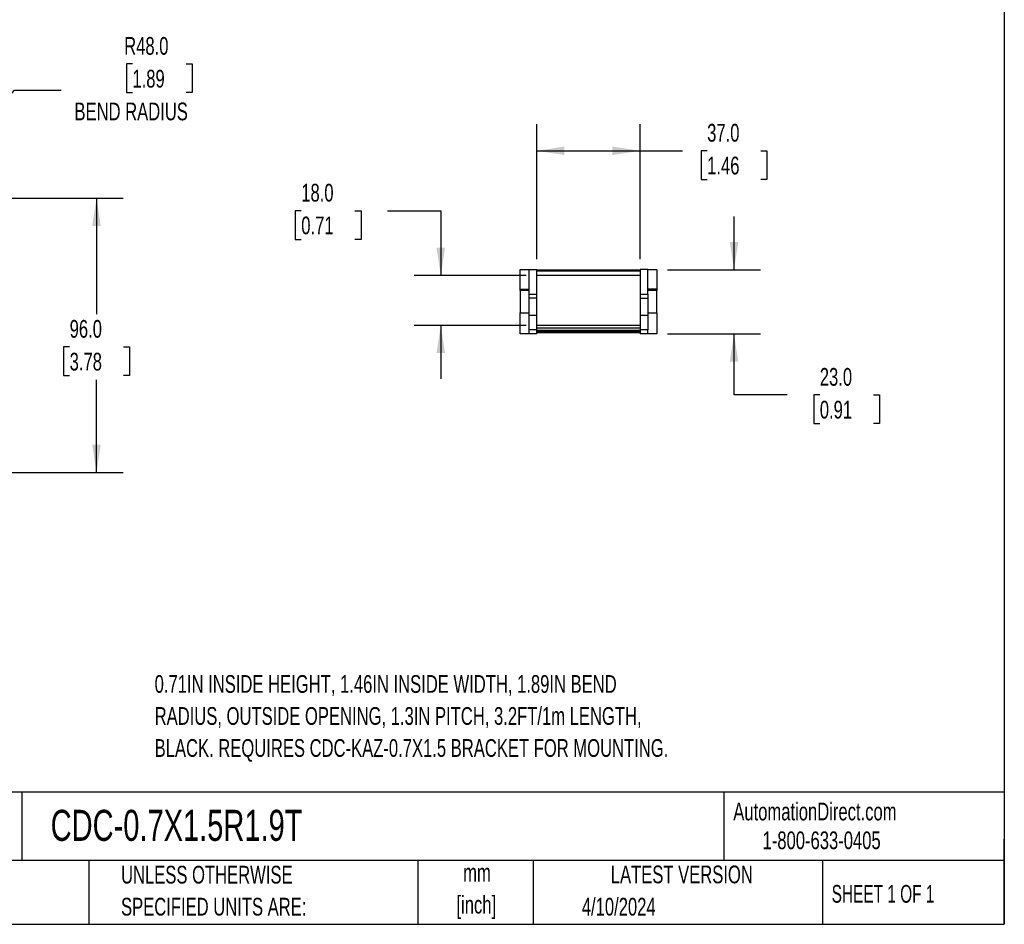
# Model space of a CAD drawing. Header units: millimetres. Extents: x 19 to 819, y 19 to 629.
# Tile 3 of 9: x 467 to 819, y 19 to 343. Entities that reach past the tile are written whole.
import ezdxf

# ---------------------------------------------------------------- set-up
doc = ezdxf.new("R2010")
doc.units = ezdxf.units.MM
doc.header["$LTSCALE"] = 3
doc.layers.add('DIMENSIONS', color=140, linetype='Continuous', lineweight=25)
doc.layers.add('TEXT', color=140, linetype='Continuous', lineweight=25)
doc.styles.add('SLDTEXTSTYLE0', font='TXT', dxfattribs={"width": 0.7})
doc.styles.add('SLDTEXTSTYLE1', font='TXT', dxfattribs={"width": 0.65})
doc.dimstyles.new('SLDDIMSTYLE0', dxfattribs={"dimtxt": 6.474023, "dimasz": 9.906, "dimexe": 0, "dimexo": 0.0625, "dimgap": 1.618506, "dimtad": 0, "dimtih": 1, "dimtoh": 1, "dimrnd": 1e-09, "dimzin": 4, "dimdsep": 46, "dimtxsty": 'SLDTEXTSTYLE0', "dimsah": 1, "dimcen": 0.09, "dimadec": 0, "dimazin": 1, "dimtfac": 1, "dimtofl": 0, "dimtmove": 0, "dimatfit": 3, "dimfxl": 0, "dimfrac": 2, "dimtolj": 1, "dimtzin": 12, "dimarcsym": 0})
doc.dimstyles.new('SLDDIMSTYLE1', dxfattribs={"dimtxt": 6.474023, "dimasz": 9.906, "dimexe": 0, "dimexo": 0.0625, "dimgap": 1.618506, "dimtad": 0, "dimtih": 1, "dimtoh": 1, "dimrnd": 1e-09, "dimzin": 4, "dimdsep": 46, "dimtxsty": 'SLDTEXTSTYLE0', "dimsah": 1, "dimcen": 0, "dimadec": 0, "dimazin": 1, "dimtfac": 1, "dimtofl": 0, "dimtmove": 0, "dimatfit": 3, "dimfxl": 0, "dimfrac": 2, "dimtolj": 1, "dimtzin": 12, "dimarcsym": 0})
doc.dimstyles.new('SLDDIMSTYLE4', dxfattribs={"dimtxt": 6.474023, "dimasz": 9.906, "dimexe": 0, "dimexo": 0.0625, "dimgap": 1.618506, "dimtad": 0, "dimtih": 1, "dimtoh": 1, "dimrnd": 1e-09, "dimzin": 4, "dimdsep": 46, "dimtxsty": 'SLDTEXTSTYLE0', "dimsah": 1, "dimcen": 0.09, "dimadec": 0, "dimazin": 1, "dimtfac": 1, "dimtmove": 0, "dimatfit": 0, "dimfxl": 0, "dimfrac": 2, "dimtolj": 1, "dimtzin": 12, "dimarcsym": 0})

# ---------------------------------------------------------------- blocks, each defined once
blk = doc.blocks.new('_D_1')
at = {"layer": 'DIMENSIONS'}
for p, q in [((506.9, 327.22), (504.72, 327.22)), ((504.72, 327.22), (504.72, 316.93)), ((526.13, 327.22), (528.31, 327.22)), ((528.31, 327.22), (528.31, 316.93)), ((432.68, 280.19), (464.7, 317.82)), ((464.7, 317.82), (481.37, 317.82)), ((504.72, 316.93), (506.9, 316.93)), ((528.31, 316.93), (526.13, 316.93))]:
    blk.add_line(p, q, dxfattribs=at)
blk.add_solid([(432.68, 280.19), (440.26, 286.74), (437.94, 288.72)], dxfattribs=at)
at = {"layer": 'DIMENSIONS', "char_height": 6.35, "attachment_point": 1, "style": 'SLDTEXTSTYLE0'}
for s, insert in [('R48.0', (503.95, 336.86)), ('1.89', (506.9, 325.12)), ('BEND RADIUS', (486.14, 313.38))]:
    blk.add_mtext(s, dxfattribs=dict(at, insert=insert))
blk = doc.blocks.new('_D_2')
at = {"layer": 'DIMENSIONS'}
for p, q in [((390.39, 279.13), (503.56, 279.13)), ((494.03, 279.13), (494.03, 237.61)), ((484.42, 225.87), (482.24, 225.87)), ((482.24, 225.87), (482.24, 215.58)), ((503.65, 225.87), (505.83, 225.87)), ((505.83, 225.87), (505.83, 215.58)), ((482.24, 215.58), (484.42, 215.58)), ((505.83, 215.58), (503.65, 215.58)), ((494.03, 180.93), (494.03, 214.13)), ((106.65, 180.93), (503.56, 180.93))]:
    blk.add_line(p, q, dxfattribs=at)
for points in [[(494.03, 279.13), (492.51, 269.22), (495.56, 269.22)], [(494.03, 180.93), (495.56, 190.84), (492.51, 190.84)]]:
    blk.add_solid(points, dxfattribs=at)
at = {"layer": 'DIMENSIONS', "char_height": 6.35, "attachment_point": 1, "style": 'SLDTEXTSTYLE0'}
for s, insert in [('96.0', (484.42, 235.51)), ('3.78', (484.42, 223.77))]:
    blk.add_mtext(s, dxfattribs=dict(at, insert=insert))
blk = doc.blocks.new('_D_3')
at = {"layer": 'DIMENSIONS'}
for p, q in [((651.74, 257.34), (651.74, 305.63)), ((688.74, 257.34), (688.74, 305.63)), ((651.74, 296.1), (688.74, 296.1)), ((688.74, 296.1), (703.96, 296.1)), ((712.73, 296.1), (710.56, 296.1)), ((710.56, 296.1), (710.56, 285.81)), ((731.97, 296.1), (734.15, 296.1)), ((734.15, 296.1), (734.15, 285.81)), ((710.56, 285.81), (712.73, 285.81)), ((734.15, 285.81), (731.97, 285.81))]:
    blk.add_line(p, q, dxfattribs=at)
for points in [[(651.74, 296.1), (661.64, 294.58), (661.64, 297.62)], [(688.74, 296.1), (678.83, 297.62), (678.83, 294.58)]]:
    blk.add_solid(points, dxfattribs=at)
at = {"layer": 'DIMENSIONS', "char_height": 6.35, "attachment_point": 1, "style": 'SLDTEXTSTYLE0'}
for s, insert in [('37.0', (712.73, 305.74)), ('1.46', (712.73, 294))]:
    blk.add_mtext(s, dxfattribs=dict(at, insert=insert))
blk = doc.blocks.new('_D_4')
at = {"layer": 'DIMENSIONS'}
for p, q in [((567.37, 274.65), (565.2, 274.65)), ((565.2, 274.65), (565.2, 264.36)), ((586.61, 274.65), (588.79, 274.65)), ((588.79, 274.65), (588.79, 264.36)), ((598.28, 274.65), (617.33, 274.65)), ((617.33, 274.65), (617.33, 251.48)), ((565.2, 264.36), (567.37, 264.36)), ((588.79, 264.36), (586.61, 264.36)), ((647.93, 251.48), (607.81, 251.48)), ((647.93, 233.53), (607.81, 233.53)), ((617.33, 233.53), (617.33, 214.48))]:
    blk.add_line(p, q, dxfattribs=at)
for points in [[(617.33, 251.48), (618.86, 261.39), (615.81, 261.39)], [(617.33, 233.53), (615.81, 223.63), (618.86, 223.63)]]:
    blk.add_solid(points, dxfattribs=at)
at = {"layer": 'DIMENSIONS', "char_height": 6.35, "attachment_point": 1, "style": 'SLDTEXTSTYLE0'}
for s, insert in [('18.0', (567.37, 284.29)), ('0.71', (567.37, 272.55))]:
    blk.add_mtext(s, dxfattribs=dict(at, insert=insert))
blk = doc.blocks.new('_D_5')
at = {"layer": 'DIMENSIONS'}
for p, q in [((722.35, 253.53), (722.35, 272.58)), ((698.55, 253.53), (731.88, 253.53)), ((698.55, 230.53), (731.88, 230.53)), ((722.35, 208.67), (722.35, 230.53)), ((741.4, 208.67), (722.35, 208.67)), ((753.07, 208.67), (750.9, 208.67)), ((750.9, 208.67), (750.9, 198.38)), ((772.31, 208.67), (774.48, 208.67)), ((774.48, 208.67), (774.48, 198.38)), ((750.9, 198.38), (753.07, 198.38)), ((774.48, 198.38), (772.31, 198.38))]:
    blk.add_line(p, q, dxfattribs=at)
for points in [[(722.35, 253.53), (723.88, 263.44), (720.83, 263.44)], [(722.35, 230.53), (720.83, 220.63), (723.88, 220.63)]]:
    blk.add_solid(points, dxfattribs=at)
at = {"layer": 'DIMENSIONS', "char_height": 6.35, "attachment_point": 1, "style": 'SLDTEXTSTYLE0'}
for s, insert in [('23.0', (753.07, 218.31)), ('0.91', (753.07, 206.57))]:
    blk.add_mtext(s, dxfattribs=dict(at, insert=insert))

msp = doc.modelspace()

# ---------------------------------------------------------------- linework, layer by layer
for p, q in [((645.736, 246.605), (645.736, 253.532)), ((645.736, 253.532), (649.036, 253.532)), ((649.036, 244.748), (649.036, 253.532)), ((649.036, 253.532), (651.736, 253.532)), ((651.736, 244.748), (651.736, 253.532)), ((651.736, 253.482), (688.736, 253.482)), ((688.736, 252.982), (651.736, 252.982)), ((688.736, 251.482), (651.736, 251.482)), ((688.736, 253.532), (688.736, 244.748)), ((691.436, 253.532), (688.736, 253.532)), ((691.436, 244.748), (691.436, 253.532)), ((691.436, 253.532), (694.736, 253.532)), ((694.736, 253.532), (694.736, 246.605)), ((645.736, 246.605), (649.036, 246.605)), ((645.736, 246.032), (645.736, 246.605)), ((649.036, 246.032), (645.736, 246.032)), ((645.736, 246.032), (645.736, 238.032)), ((649.036, 244.748), (651.736, 244.748)), ((649.036, 243.284), (649.036, 244.748)), ((651.736, 243.284), (651.736, 244.748)), ((688.736, 244.748), (688.736, 243.284)), ((688.736, 244.748), (691.436, 244.748)), ((694.736, 246.605), (691.436, 246.605)), ((694.736, 246.032), (691.436, 246.032)), ((691.436, 244.748), (691.436, 243.284)), ((694.736, 246.605), (694.736, 246.032)), ((694.736, 242.032), (694.736, 246.032)), ((651.736, 243.284), (649.036, 243.284)), ((649.036, 237.273), (649.036, 243.284)), ((651.736, 237.273), (651.736, 243.284)), ((688.736, 243.284), (691.436, 243.284)), ((688.736, 243.284), (688.736, 237.273)), ((691.436, 243.284), (691.436, 237.273)), ((694.736, 238.032), (694.736, 242.032)), ((645.736, 238.032), (649.036, 238.032)), ((645.736, 230.532), (645.736, 238.032)), ((649.036, 237.273), (651.736, 237.273)), ((649.036, 231.99), (649.036, 237.273)), ((651.736, 231.99), (651.736, 237.273)), ((688.736, 237.273), (691.436, 237.273)), ((688.736, 237.273), (688.736, 231.99)), ((691.436, 238.032), (694.736, 238.032)), ((691.436, 237.273), (691.436, 231.99)), ((694.736, 238.032), (694.736, 230.532)), ((688.736, 233.532), (651.736, 233.532)), ((651.736, 232.731), (688.736, 232.731)), ((649.036, 230.532), (645.736, 230.532)), ((651.736, 231.99), (649.036, 231.99)), ((649.036, 230.532), (649.036, 231.99)), ((651.736, 230.532), (649.036, 230.532)), ((651.736, 230.532), (651.736, 231.99)), ((651.736, 231.839), (688.736, 231.839)), ((651.736, 231.432), (688.736, 231.432)), ((688.736, 231.289), (651.736, 231.289)), ((688.736, 230.932), (651.736, 230.932)), ((691.436, 231.99), (688.736, 231.99)), ((688.736, 231.99), (688.736, 230.532)), ((691.436, 230.532), (688.736, 230.532)), ((691.436, 230.532), (691.436, 231.99)), ((694.736, 230.532), (691.436, 230.532))]:
    msp.add_line(p, q)
at = {"layer": 'TEXT'}
for p, q in [((819.15, 628.65), (819.15, 19.05)), ((819.15, 66.378), (19.05, 66.378)), ((467.277, 66.378), (467.277, 41.91)), ((718.726, 66.378), (718.726, 41.91)), ((819.15, 19.05), (819.15, 49.53)), ((819.15, 41.91), (19.05, 41.91)), ((491.341, 41.91), (491.341, 19.05)), ((609.073, 41.91), (609.073, 19.05)), ((650.436, 41.91), (650.436, 19.05)), ((754.046, 41.91), (754.046, 19.05)), ((19.05, 19.05), (819.15, 19.05))]:
    msp.add_line(p, q, dxfattribs=at)

# ---------------------------------------------------------------- texts
for s, insert, char_height, attachment_point, style in [('0.71IN INSIDE HEIGHT, 1.46IN INSIDE WIDTH, 1.89IN BEND', (514.859, 108.313), 6.35, 1, 'SLDTEXTSTYLE0'), ('RADIUS, OUTSIDE OPENING, 1.3IN PITCH, 3.2FT/1m LENGTH,', (514.859, 96.847), 6.35, 1, 'SLDTEXTSTYLE0'), ('BLACK. REQUIRES CDC-KAZ-0.7X1.5 BRACKET FOR MOUNTING.', (514.859, 85.38), 6.35, 1, 'SLDTEXTSTYLE0'), ('CDC-0.7X1.5R1.9T', (477.623, 60.056), 11.1125, 1, 'SLDTEXTSTYLE0'), ('AutomationDirect.com', (722.085, 62.63), 6.35, 1, 'SLDTEXTSTYLE0'), ('1-800-633-0405', (732.575, 52.311), 6.35, 1, 'SLDTEXTSTYLE0'), ('UNLESS OTHERWISE', (502.824, 40.002), 6.35, 1, 'SLDTEXTSTYLE0'), ('mm', (630.297, 40.723), 6.35, 2, 'SLDTEXTSTYLE0'), ('LATEST VERSION', (703.656, 40.092), 6.35, 2, 'SLDTEXTSTYLE0'), ('SHEET 1 OF 1', (757.324, 33.154), 6.35, 1, 'SLDTEXTSTYLE1'), ('SPECIFIED UNITS ARE:', (502.824, 28.535), 6.35, 1, 'SLDTEXTSTYLE0'), ('[inch]', (630.045, 29.257), 6.35, 2, 'SLDTEXTSTYLE0'), ('4/10/2024', (667.838, 28.54), 6.35, 1, 'SLDTEXTSTYLE0')]:
    msp.add_mtext(s, dxfattribs=dict(at, insert=insert, char_height=char_height, attachment_point=attachment_point, style=style))

# ---------------------------------------------------------------- dimensions: what is measured, and where the dimension line sits
at = {"layer": 'DIMENSIONS'}
dim = msp.add_radius_dim(center=(401.575, 243.629), mpoint=(432.681, 280.186), text='<>\\PBEND RADIUS', dimstyle='SLDDIMSTYLE1', dxfattribs=at)
dim.commit()
dim.dimension.update_dxf_attribs({"geometry": '_D_1', "text_midpoint": (516.516, 321.167), "dimtype": 164})
dim = msp.add_linear_dim(base=(651.736, 296.1), p1=(688.736, 253.532), p2=(651.736, 253.532), dimstyle='SLDDIMSTYLE0', dxfattribs=at)
dim.commit()
dim.dimension.update_dxf_attribs({"geometry": '_D_3', "text_midpoint": (722.352, 296.1), "dimtype": 160})
for base, p1, p2, dimstyle, picture, middle in [((617.331, 233.532), (651.736, 251.482), (651.736, 233.532), 'SLDDIMSTYLE4', '_D_4', (617.331, 274.65)), ((494.035, 180.935), (386.575, 279.129), (102.842, 180.935), 'SLDDIMSTYLE0', '_D_2', (494.035, 225.872)), ((722.352, 230.532), (694.736, 253.532), (694.736, 230.532), 'SLDDIMSTYLE4', '_D_5', (722.352, 208.674))]:
    dim = msp.add_linear_dim(base=base, p1=p1, p2=p2, angle=90, dimstyle=dimstyle, dxfattribs=at)
    dim.commit()
    dim.dimension.update_dxf_attribs({"geometry": picture, "text_midpoint": middle, "dimtype": 160})

doc.saveas('drawing.dxf')
